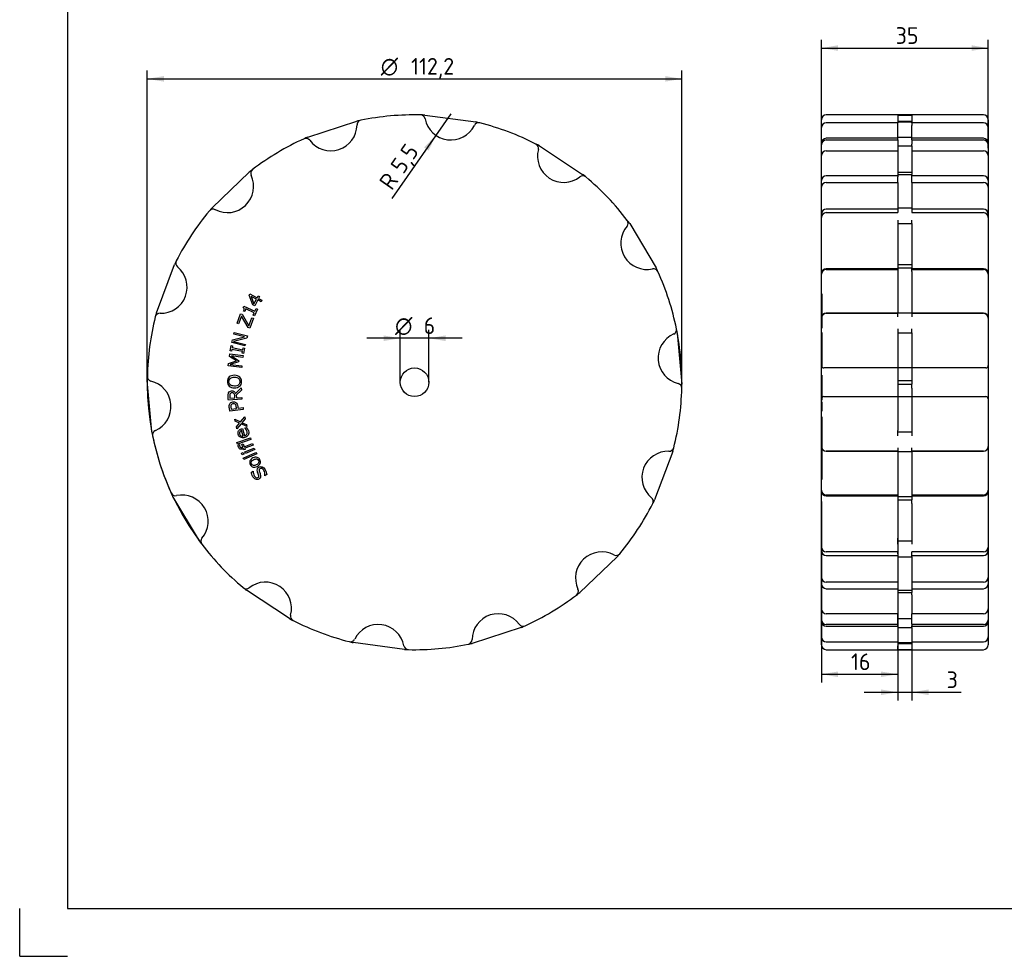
# Paper-space layout 'Sheet1' of a CAD drawing. Header units: millimetres. Extents: x 0 to 420, y 0 to 297.
# Tile 1 of 5: x 0 to 207, y 0 to 196. Entities that reach past the tile are written whole.
import ezdxf
from ezdxf.enums import TextEntityAlignment as Align
from ezdxf.lldxf.tags import DXFTag

# ---------------------------------------------------------------- set-up
doc = ezdxf.new("R2010")
doc.units = ezdxf.units.MM
doc.layers.add('Default', color=7, linetype='Continuous')
doc.layers.add('GEN0001-D251_MIN', color=7, linetype='Continuous')
doc.styles.add('SEACAD_Solid_Edge_ISO', font='seiso.ttf')
doc.styles.add('SEACAD_Solid_Edge_ISO1_Symbols', font='semeci1.ttf')
tags = doc.linetypes.add('HIDDEN2', pattern=[4.7625, 3.175, -1.5875]).pattern_tags.tags
tags[6:7] = [DXFTag(74, 4), DXFTag(75, 0), DXFTag(340, '0'), DXFTag(46, 0.0), DXFTag(50, 0.0), DXFTag(44, 0.0), DXFTag(45, 0.0)]
tags[4:5] = [DXFTag(74, 4), DXFTag(75, 0), DXFTag(340, '0'), DXFTag(46, 0.0), DXFTag(50, 0.0), DXFTag(44, 0.0), DXFTag(45, 0.0)]
doc.dimstyles.new('ISO', dxfattribs={"dimtxt": 3.5, "dimasz": 3.5, "dimexe": 1.75, "dimexo": 0, "dimgap": 0.875, "dimtad": 1, "dimtxsty": 'SEACAD_Solid_Edge_ISO', "dimblk1": '_SE_FILLED', "dimblk2": '_SE_FILLED', "dimsah": 1, "dimcen": 1.75, "dimadec": 0, "dimazin": 0, "dimtfac": 0.5, "dimtdec": 3, "dimtmove": 0, "dimatfit": 3, "dimfxl": 1, "dimtolj": 1, "dimarcsym": 0})

# ---------------------------------------------------------------- blocks, each defined once
blk = doc.blocks.new('SE')
at = {"layer": 'GEN0001-D251_MIN', "color": 7, "linetype": 'Continuous'}
for p, q in [((84.99, 176.48), (95.71, 175.03)), ((60.46, 171.86), (70.74, 175.2)), ((109.1, 170), (118.13, 164.04)), ((40.36, 157.05), (48.18, 164.52)), ((128.02, 153.7), (133.56, 144.42)), ((28.68, 134.98), (32.48, 145.11)), ((48.14, 138.67), (48.3, 138.98)), ((48.92, 136.7), (48.14, 138.67)), ((48.3, 138.98), (49.85, 138.17)), ((49.85, 138.17), (50.04, 138.54)), ((50.04, 138.54), (50.32, 138.4)), ((46.91, 136.13), (47.03, 136.4)), ((47.03, 136.4), (49.38, 135.36)), ((49.68, 137.84), (48.55, 138.44)), ((48.55, 138.44), (49.17, 136.87)), ((49.32, 136.49), (48.92, 136.7)), ((49.17, 136.87), (49.68, 137.84)), ((49.95, 137.7), (49.32, 136.49)), ((50.66, 137.33), (49.95, 137.7)), ((50.32, 138.4), (50.12, 138.03)), ((50.12, 138.03), (50.83, 137.65)), ((50.83, 137.65), (50.66, 137.33)), ((45.62, 132.81), (46.36, 134.8)), ((46.36, 134.8), (46.68, 134.68)), ((46.68, 134.68), (48.1, 132.26)), ((47.24, 135.25), (47, 135.36)), ((47.48, 135.8), (47.24, 135.25)), ((49.23, 135.02), (47.48, 135.8)), ((48.99, 134.48), (49.23, 135.02)), ((49.25, 134.36), (48.99, 134.48)), ((49.88, 135.77), (49.25, 134.36)), ((49.38, 135.36), (49.62, 135.88)), ((49.62, 135.88), (49.88, 135.77)), ((45.94, 132.69), (45.62, 132.81)), ((46.53, 134.28), (45.94, 132.69)), ((47.95, 131.88), (46.53, 134.28)), ((48.1, 132.26), (48.73, 133.96)), ((49.05, 133.85), (48.28, 131.76)), ((48.73, 133.96), (49.05, 133.85)), ((44.95, 130.5), (45.04, 130.85)), ((47.21, 129.93), (44.95, 130.5)), ((45.04, 130.85), (47.81, 130.15)), ((48.28, 131.76), (47.95, 131.88)), ((137.99, 130.81), (138.95, 120.04)), ((44.5, 128.74), (44.65, 129.31)), ((47.27, 128.04), (44.5, 128.74)), ((44.65, 129.31), (47.21, 129.93)), ((47.69, 129.69), (44.88, 129.01)), ((44.88, 129.01), (47.36, 128.38)), ((47.36, 128.38), (47.27, 128.04)), ((47.81, 130.15), (47.69, 129.69)), ((44.01, 125.86), (44.08, 126.38)), ((44.08, 126.38), (46.91, 126.02)), ((44.18, 127), (44.4, 128.11)), ((44.47, 126.95), (44.18, 127)), ((44.4, 128.11), (44.68, 128.05)), ((44.54, 127.31), (44.47, 126.95)), ((46.77, 126.89), (44.54, 127.31)), ((44.68, 128.05), (44.61, 127.69)), ((44.61, 127.69), (46.84, 127.26)), ((46.7, 126.52), (46.77, 126.89)), ((46.99, 126.47), (46.7, 126.52)), ((46.84, 127.26), (46.91, 127.62)), ((46.91, 127.62), (47.2, 127.57)), ((47.2, 127.57), (46.99, 126.47)), ((43.76, 123.86), (43.82, 124.37)), ((43.82, 124.37), (45.5, 124.92)), ((45.5, 124.92), (44.01, 125.86)), ((45.95, 124.73), (44.19, 124.16)), ((44.19, 124.16), (46.63, 123.85)), ((46.86, 125.64), (44.42, 125.95)), ((44.42, 125.95), (45.98, 124.95)), ((45.98, 124.95), (45.95, 124.73)), ((46.91, 126.02), (46.86, 125.64)), ((46.59, 123.5), (43.76, 123.86)), ((46.63, 123.85), (46.59, 123.5)), ((27.73, 110.03), (26.76, 120.8)), ((45.32, 118.08), (46.49, 119.23)), ((46.52, 118.74), (45.45, 117.72)), ((46.49, 119.23), (46.52, 118.74)), ((46.64, 116.88), (43.79, 116.7)), ((44.1, 117.1), (45.17, 117.16)), ((45.45, 117.72), (45.49, 117.18)), ((45.49, 117.18), (46.62, 117.26)), ((46.62, 117.26), (46.64, 116.88)), ((46.92, 114.73), (44.09, 114.36)), ((44.37, 114.78), (45.5, 114.92)), ((45.82, 114.97), (46.88, 115.1)), ((46.88, 115.1), (46.92, 114.73)), ((45.13, 112.68), (46.34, 112.1)), ((45.22, 112.28), (45.13, 112.68)), ((46.14, 111.86), (45.22, 112.28)), ((45.49, 111.1), (46.14, 111.86)), ((46.45, 111.7), (45.59, 110.66)), ((46.34, 112.1), (47.22, 113.16)), ((47.68, 111.12), (46.45, 111.7)), ((47.32, 112.72), (46.65, 111.94)), ((46.65, 111.94), (47.58, 111.53)), ((47.22, 113.16), (47.32, 112.72)), ((45.59, 110.66), (45.49, 111.1)), ((46.91, 109.13), (46.57, 110.3)), ((46.74, 110.71), (47.17, 109.21)), ((47.23, 110.82), (47.61, 110.92)), ((47.24, 110.8), (47.23, 110.82)), ((47.58, 111.53), (47.68, 111.12)), ((45.6, 107.79), (48.42, 108.74)), ((45.71, 107.45), (45.6, 107.79)), ((48.53, 108.4), (45.71, 107.45)), ((46.62, 107.4), (46.9, 107.51)), ((46.9, 107.51), (47.13, 106.91)), ((47.13, 106.91), (48.85, 107.55)), ((48.42, 108.74), (48.53, 108.4)), ((48.85, 107.55), (48.97, 107.21)), ((45.8, 107.24), (46.11, 107.36)), ((46.11, 107.36), (46.12, 107.34)), ((46.54, 105.57), (46.89, 105.71)), ((46.7, 105.19), (46.54, 105.57)), ((46.85, 106.79), (46.62, 107.4)), ((46.87, 104.53), (49.59, 105.72)), ((46.89, 105.71), (47.04, 105.33)), ((47.05, 106.24), (46.97, 106.46)), ((49.74, 105.4), (47.01, 104.2)), ((47.34, 106.34), (47.05, 106.24)), ((47.23, 105.82), (49.21, 106.63)), ((47.36, 105.49), (47.23, 105.82)), ((48.97, 107.21), (47.25, 106.57)), ((47.25, 106.57), (47.34, 106.34)), ((49.34, 106.3), (47.36, 105.49)), ((49.21, 106.63), (49.34, 106.3)), ((49.59, 105.72), (49.74, 105.4)), ((137.03, 105.87), (133.23, 95.74)), ((47.04, 105.33), (46.7, 105.19)), ((47.01, 104.2), (46.87, 104.53)), ((48.62, 101.58), (49.01, 101.8)), ((49.01, 101.8), (49.02, 101.78)), ((51.44, 100.81), (51.42, 100.83)), ((51.85, 101.04), (51.44, 100.81)), ((37.7, 87.14), (32.15, 96.43)), ((125.35, 83.8), (117.53, 76.33)), ((56.61, 70.84), (47.58, 76.8)), ((105.25, 68.99), (94.97, 65.65)), ((80.72, 64.36), (70, 65.82))]:
    blk.add_line(p, q, dxfattribs=at)
blk.add_circle((82.86, 120.42), 3, dxfattribs=at)
for centre, radius, start, end in [((82.86, 120.42), 56.1, 88.7014, 101.5843), ((82.86, 120.42), 56.1, 87.8179, 88.7014), ((84.1, 175.51), 1, 10.9837, 88.7014), ((90.49, 176.75), 5.5, 190.9837, 333.5877), ((65.29, 174.48), 5.5, 216.698, 359.302), ((82.86, 120.42), 56.1, 101.5843, 102.4678), ((71.79, 174.4), 1, 101.5843, 179.302), ((96.31, 173.86), 1, 75.87, 153.5877), ((82.86, 120.42), 56.1, 75.87, 76.7535), ((82.86, 120.42), 56.1, 62.9871, 75.87), ((82.86, 120.42), 56.1, 114.4157, 127.2986), ((82.86, 120.42), 56.1, 113.5322, 114.4157), ((60.08, 170.6), 1, 36.698, 114.4157), ((82.86, 120.42), 56.1, 62.1036, 62.9871), ((107.88, 169.51), 1, 345.2694, 62.9871), ((114.17, 167.86), 5.5, 165.2694, 307.8734), ((43.58, 161.51), 5.5, 242.4123, 25.0163), ((82.86, 120.42), 56.1, 127.2986, 128.1821), ((49.47, 164.25), 1, 127.2986, 205.0163), ((118.16, 162.73), 1, 50.1557, 127.8734), ((82.86, 120.42), 56.1, 50.1557, 51.0392), ((82.86, 120.42), 56.1, 37.2728, 50.1557), ((82.86, 120.42), 56.1, 139.2465, 140.13), ((82.86, 120.42), 56.1, 140.13, 153.0129), ((40.57, 155.74), 1, 62.4123, 140.13), ((131.65, 149.58), 5.5, 139.5551, 282.1592), ((126.7, 153.79), 1, 319.5551, 37.2728), ((82.86, 120.42), 56.1, 36.3893, 37.2728), ((29.64, 140.39), 5.5, 268.1266, 50.7306), ((82.86, 120.42), 56.1, 153.0129, 153.8964), ((33.76, 145.43), 1, 153.0129, 230.7306), ((133.02, 143.22), 1, 24.4414, 102.1592), ((82.86, 120.42), 56.1, 24.4414, 25.3249), ((82.86, 120.42), 56.1, 11.5586, 24.4414), ((82.86, 120.42), 56.1, 164.9608, 165.8443), ((29.43, 133.9), 1, 88.1266, 165.8443), ((82.86, 120.42), 56.1, 165.8443, 178.7272), ((139.47, 125.52), 5.5, 113.8408, 256.4449), ((136.84, 131.46), 1, 293.8408, 11.5586), ((82.86, 120.42), 56.1, 10.6751, 11.5586), ((82.86, 120.42), 56.1, 178.7272, 179.6107), ((27.77, 121.65), 1, 178.7272, 256.4449), ((26.25, 115.33), 5.5, 293.8408, 76.4449), ((137.94, 119.2), 1, 358.7272, 76.4449), ((82.86, 120.42), 56.1, 358.7272, 359.6107), ((82.86, 120.42), 56.1, 345.8443, 358.7272), ((82.86, 120.42), 56.1, 190.6751, 191.5586), ((28.87, 109.38), 1, 113.8408, 191.5586), ((82.86, 120.42), 56.1, 191.5586, 204.4414), ((136.07, 100.45), 5.5, 88.1266, 230.7306), ((136.28, 106.95), 1, 268.1266, 345.8443), ((82.86, 120.42), 56.1, 344.9608, 345.8443), ((82.86, 120.42), 56.1, 204.4414, 205.3249), ((32.69, 97.62), 1, 204.4414, 282.1592), ((34.06, 91.27), 5.5, 319.5551, 102.1592), ((131.96, 95.42), 1, 333.0129, 50.7306), ((82.86, 120.42), 56.1, 333.0129, 333.8964), ((82.86, 120.42), 56.1, 320.13, 333.0129), ((82.86, 120.42), 56.1, 216.3893, 217.2728), ((39.01, 87.05), 1, 139.5551, 217.2728), ((82.86, 120.42), 56.1, 217.2728, 230.1557), ((122.14, 79.34), 5.5, 62.4123, 205.0163), ((125.15, 85.1), 1, 242.4123, 320.13), ((82.86, 120.42), 56.1, 319.2465, 320.13), ((82.86, 120.42), 56.1, 230.1557, 231.0392), ((47.55, 78.12), 1, 230.1557, 307.8734), ((51.54, 72.99), 5.5, 345.2694, 127.8734), ((116.24, 76.59), 1, 307.2986, 25.0163), ((82.86, 120.42), 56.1, 294.4157, 307.2986), ((82.86, 120.42), 56.1, 307.2986, 308.1821), ((82.86, 120.42), 56.1, 242.1036, 242.9871), ((57.83, 71.33), 1, 165.2694, 242.9871), ((82.86, 120.42), 56.1, 242.9871, 255.87), ((100.42, 66.37), 5.5, 36.698, 179.302), ((75.23, 64.1), 5.5, 10.9837, 153.5877), ((105.63, 70.25), 1, 216.698, 294.4157), ((82.86, 120.42), 56.1, 293.5322, 294.4157), ((69.4, 66.99), 1, 255.87, 333.5877), ((93.92, 66.44), 1, 281.5843, 359.302), ((82.86, 120.42), 56.1, 255.87, 256.7535), ((81.61, 65.34), 1, 190.9837, 268.7014), ((82.86, 120.42), 56.1, 267.8179, 268.7014), ((82.86, 120.42), 56.1, 268.7014, 281.5843), ((82.86, 120.42), 56.1, 281.5843, 282.4678)]:
    blk.add_arc(centre, radius, start, end, dxfattribs=at)
for points, knots in [([(47, 135.36), (47.03, 135.44), (47.06, 135.52), (47.09, 135.61), (47.11, 135.7), (47.12, 135.77), (47.12, 135.82), (47.11, 135.89), (47.1, 135.95), (47.07, 136), (47.03, 136.05), (46.98, 136.09), (46.91, 136.13)], [0, 0, 0, 0, 0.298433, 0.298433, 0.298433, 0.547992, 0.547992, 0.547992, 0.760437, 0.760437, 0.760437, 1, 1, 1, 1]), ([(43.97, 121.53), (44.1, 121.65), (44.26, 121.73), (44.45, 121.79), (44.63, 121.85), (44.84, 121.88), (45.31, 121.88), (45.52, 121.84), (45.71, 121.78), (45.9, 121.71), (46.05, 121.62), (46.17, 121.51), (46.3, 121.39), (46.4, 121.25), (46.46, 121.09), (46.52, 120.93), (46.55, 120.75), (46.55, 120.34), (46.51, 120.16), (46.45, 119.99), (46.38, 119.83), (46.28, 119.69), (46.15, 119.58), (46.03, 119.47), (45.87, 119.38), (45.5, 119.26), (45.29, 119.23), (44.82, 119.24), (44.61, 119.27), (44.43, 119.33), (44.24, 119.39), (44.08, 119.49), (43.95, 119.6), (43.83, 119.72), (43.74, 119.86), (43.67, 120.03), (43.6, 120.19), (43.57, 120.38), (43.58, 120.78), (43.61, 120.96), (43.75, 121.28), (43.85, 121.42), (43.97, 121.53)], [0, 0, 0, 0, 0.060479, 0.060479, 0.060479, 0.131559, 0.131559, 0.202639, 0.202639, 0.202639, 0.262452, 0.262452, 0.262452, 0.319415, 0.319415, 0.319415, 0.382058, 0.382058, 0.443562, 0.443562, 0.443562, 0.500464, 0.500464, 0.500464, 0.567893, 0.567893, 0.635323, 0.635323, 0.70169, 0.70169, 0.70169, 0.762676, 0.762676, 0.762676, 0.819518, 0.819518, 0.819518, 0.878188, 0.878188, 0.939094, 0.939094, 1, 1, 1, 1]), ([(45.07, 121.49), (44.7, 121.49), (44.42, 121.41), (44.01, 121.08), (43.91, 120.86), (43.9, 120.28), (44, 120.05), (44.2, 119.88), (44.4, 119.72), (44.68, 119.63), (45.43, 119.62), (45.72, 119.71), (45.92, 119.87), (46.12, 120.04), (46.22, 120.26), (46.23, 120.83), (46.13, 121.06), (45.93, 121.23), (45.74, 121.4), (45.45, 121.48), (45.07, 121.49)], [0, 0, 0, 0, 0.121419, 0.121419, 0.242839, 0.242839, 0.365047, 0.365047, 0.365047, 0.500183, 0.500183, 0.636678, 0.636678, 0.636678, 0.75068, 0.75068, 0.863932, 0.863932, 0.863932, 1, 1, 1, 1]), ([(43.79, 116.7), (43.78, 116.96), (43.76, 117.23), (43.74, 117.49), (43.73, 117.67), (43.73, 117.81), (43.75, 117.93), (43.77, 118.04), (43.8, 118.15), (43.85, 118.24), (43.91, 118.35), (43.99, 118.44), (44.08, 118.5), (44.18, 118.57), (44.3, 118.6), (44.66, 118.63), (44.83, 118.59), (44.98, 118.49), (45.12, 118.4), (45.24, 118.26), (45.32, 118.08)], [0, 0, 0, 0, 0.235006, 0.235006, 0.235006, 0.362716, 0.362716, 0.362716, 0.461154, 0.461154, 0.461154, 0.564182, 0.564182, 0.564182, 0.681948, 0.681948, 0.841876, 0.841876, 0.841876, 1, 1, 1, 1]), ([(44.5, 118.22), (44.42, 118.22), (44.35, 118.2), (44.29, 118.17), (44.23, 118.13), (44.18, 118.08), (44.14, 118.01), (44.11, 117.95), (44.09, 117.89), (44.08, 117.81), (44.07, 117.74), (44.06, 117.65), (44.07, 117.54), (44.08, 117.39), (44.09, 117.25), (44.1, 117.1)], [0, 0, 0, 0, 0.162639, 0.162639, 0.162639, 0.322115, 0.322115, 0.322115, 0.47675, 0.47675, 0.47675, 0.672737, 0.672737, 0.672737, 1, 1, 1, 1]), ([(45.17, 117.16), (45.16, 117.29), (45.15, 117.42), (45.15, 117.55), (45.14, 117.67), (45.12, 117.77), (45.07, 117.95), (45.02, 118.02), (44.96, 118.08), (44.91, 118.14), (44.84, 118.17), (44.77, 118.2), (44.7, 118.22), (44.61, 118.23), (44.5, 118.22)], [0, 0, 0, 0, 0.263872, 0.263872, 0.263872, 0.4624, 0.4624, 0.660929, 0.660929, 0.660929, 0.816153, 0.816153, 0.816153, 1, 1, 1, 1]), ([(44.09, 114.36), (44.06, 114.62), (44.03, 114.87), (43.99, 115.13), (43.97, 115.3), (43.97, 115.45), (43.98, 115.57), (43.99, 115.69), (44.03, 115.8), (44.08, 115.9), (44.13, 116.01), (44.21, 116.11), (44.31, 116.18), (44.42, 116.25), (44.55, 116.3), (44.71, 116.32)], [0, 0, 0, 0, 0.328027, 0.328027, 0.328027, 0.513945, 0.513945, 0.513945, 0.660605, 0.660605, 0.660605, 0.819735, 0.819735, 0.819735, 1, 1, 1, 1]), ([(44.77, 115.93), (44.67, 115.92), (44.59, 115.89), (44.52, 115.85), (44.45, 115.81), (44.4, 115.75), (44.37, 115.67), (44.34, 115.6), (44.32, 115.53), (44.3, 115.37), (44.31, 115.27), (44.32, 115.15), (44.34, 115.03), (44.36, 114.9), (44.37, 114.78)], [0, 0, 0, 0, 0.186851, 0.186851, 0.186851, 0.358376, 0.358376, 0.358376, 0.545751, 0.545751, 0.733126, 0.733126, 0.733126, 1, 1, 1, 1]), ([(44.71, 116.32), (44.84, 116.34), (44.96, 116.33), (45.07, 116.3), (45.18, 116.27), (45.28, 116.22), (45.37, 116.15), (45.48, 116.07), (45.57, 115.96), (45.63, 115.84), (45.7, 115.71), (45.75, 115.54), (45.77, 115.34), (45.79, 115.22), (45.81, 115.09), (45.82, 114.97)], [0, 0, 0, 0, 0.179999, 0.179999, 0.179999, 0.348205, 0.348205, 0.348205, 0.554499, 0.554499, 0.554499, 0.811336, 0.811336, 0.811336, 1, 1, 1, 1]), ([(45.5, 114.92), (45.48, 115.03), (45.47, 115.14), (45.45, 115.24), (45.43, 115.4), (45.41, 115.52), (45.37, 115.61), (45.33, 115.7), (45.27, 115.77), (45.14, 115.87), (45.07, 115.91), (45, 115.92), (44.93, 115.94), (44.85, 115.94), (44.77, 115.93)], [0, 0, 0, 0, 0.223142, 0.223142, 0.223142, 0.487828, 0.487828, 0.487828, 0.663486, 0.663486, 0.839143, 0.839143, 0.839143, 1, 1, 1, 1]), ([(47.61, 110.92), (47.7, 110.82), (47.77, 110.72), (47.84, 110.6), (47.91, 110.49), (47.96, 110.37), (48.1, 109.89), (48.08, 109.6), (47.82, 109.11), (47.59, 108.94), (46.91, 108.74), (46.62, 108.76), (46.12, 109.01), (45.95, 109.22), (45.78, 109.8), (45.8, 110.04), (45.92, 110.23), (46.04, 110.43), (46.25, 110.57), (46.55, 110.66), (46.61, 110.68), (46.68, 110.7), (46.74, 110.71)], [0, 0, 0, 0, 0.065131, 0.065131, 0.065131, 0.121979, 0.121979, 0.267941, 0.267941, 0.413902, 0.413902, 0.559091, 0.559091, 0.704281, 0.704281, 0.839037, 0.839037, 0.839037, 0.967552, 0.967552, 0.967552, 1, 1, 1, 1]), ([(46.57, 110.3), (46.39, 110.24), (46.26, 110.16), (46.11, 109.92), (46.1, 109.77), (46.2, 109.4), (46.3, 109.27), (46.44, 109.2), (46.59, 109.12), (46.74, 109.1), (46.91, 109.13)], [0, 0, 0, 0, 0.250238, 0.250238, 0.500475, 0.500475, 0.750713, 0.750713, 0.750713, 1, 1, 1, 1]), ([(47.17, 109.21), (47.3, 109.25), (47.4, 109.3), (47.49, 109.36), (47.57, 109.42), (47.63, 109.5), (47.67, 109.58), (47.71, 109.66), (47.74, 109.75), (47.74, 109.85), (47.75, 109.94), (47.73, 110.04), (47.66, 110.29), (47.59, 110.42), (47.4, 110.67), (47.31, 110.75), (47.24, 110.8)], [0, 0, 0, 0, 0.172591, 0.172591, 0.172591, 0.316201, 0.316201, 0.316201, 0.451454, 0.451454, 0.451454, 0.603398, 0.603398, 0.801699, 0.801699, 1, 1, 1, 1]), ([(46.97, 106.46), (46.95, 106.46), (46.92, 106.45), (46.9, 106.44), (46.66, 106.35), (46.46, 106.34), (46.11, 106.49), (45.98, 106.63), (45.87, 106.93), (45.85, 107), (45.84, 107.06), (45.82, 107.13), (45.81, 107.19), (45.8, 107.24)], [0, 0, 0, 0, 0.041677, 0.041677, 0.041677, 0.406837, 0.406837, 0.771996, 0.771996, 0.894667, 0.894667, 0.894667, 1, 1, 1, 1]), ([(46.12, 107.34), (46.12, 107.3), (46.12, 107.24), (46.14, 107.18), (46.15, 107.11), (46.16, 107.06), (46.23, 106.87), (46.3, 106.77), (46.39, 106.73), (46.48, 106.69), (46.61, 106.7), (46.78, 106.76), (46.8, 106.77), (46.82, 106.78), (46.85, 106.79)], [0, 0, 0, 0, 0.138231, 0.138231, 0.138231, 0.247317, 0.247317, 0.595553, 0.595553, 0.595553, 0.935865, 0.935865, 0.935865, 1, 1, 1, 1]), ([(48.95, 104.54), (49.26, 104.69), (49.55, 104.74), (50.07, 104.59), (50.27, 104.42), (50.54, 103.88), (50.55, 103.62), (50.45, 103.37), (50.35, 103.12), (50.14, 102.92), (49.51, 102.61), (49.23, 102.57), (48.97, 102.64), (48.71, 102.71), (48.51, 102.88), (48.24, 103.42), (48.23, 103.68), (48.33, 103.93), (48.43, 104.18), (48.64, 104.39), (48.95, 104.54)], [0, 0, 0, 0, 0.122155, 0.122155, 0.244309, 0.244309, 0.368754, 0.368754, 0.368754, 0.499362, 0.499362, 0.630671, 0.630671, 0.630671, 0.750825, 0.750825, 0.868768, 0.868768, 0.868768, 1, 1, 1, 1]), ([(49.12, 104.2), (48.87, 104.08), (48.71, 103.94), (48.56, 103.63), (48.57, 103.47), (48.74, 103.12), (48.87, 103.01), (49.04, 102.97), (49.2, 102.94), (49.41, 102.98), (49.9, 103.22), (50.06, 103.36), (50.21, 103.68), (50.21, 103.84), (50.12, 104.01), (50.03, 104.19), (49.91, 104.29), (49.74, 104.33), (49.57, 104.37), (49.36, 104.32), (49.12, 104.2)], [0, 0, 0, 0, 0.119701, 0.119701, 0.239402, 0.239402, 0.361428, 0.361428, 0.361428, 0.494269, 0.494269, 0.622623, 0.622623, 0.750976, 0.750976, 0.750976, 0.861255, 0.861255, 0.861255, 1, 1, 1, 1]), ([(51.42, 100.83), (51.46, 101.01), (51.45, 101.21), (51.41, 101.4), (51.38, 101.6), (51.32, 101.76), (51.12, 102.11), (50.99, 102.25), (50.85, 102.32), (50.7, 102.39), (50.57, 102.38), (50.33, 102.25), (50.27, 102.17), (50.23, 102.01), (50.23, 101.9), (50.27, 101.78), (50.29, 101.68), (50.33, 101.58), (50.37, 101.48), (50.41, 101.37), (50.45, 101.26), (50.49, 101.14), (50.57, 100.89), (50.58, 100.69), (50.53, 100.51), (50.48, 100.34), (50.36, 100.21), (49.98, 99.99), (49.76, 99.97), (49.52, 100.07), (49.29, 100.17), (49.1, 100.35), (48.84, 100.79), (48.77, 100.97), (48.72, 101.13), (48.67, 101.29), (48.64, 101.44), (48.62, 101.58)], [0, 0, 0, 0, 0.080633, 0.080633, 0.080633, 0.145724, 0.145724, 0.237145, 0.237145, 0.237145, 0.290532, 0.290532, 0.337074, 0.337074, 0.383617, 0.383617, 0.383617, 0.428094, 0.428094, 0.428094, 0.478842, 0.478842, 0.478842, 0.568177, 0.568177, 0.568177, 0.649627, 0.649627, 0.741986, 0.741986, 0.741986, 0.858792, 0.858792, 0.93454, 0.93454, 0.93454, 1, 1, 1, 1]), ([(49.02, 101.78), (49, 101.64), (49, 101.48), (49.04, 101.3), (49.07, 101.12), (49.14, 100.94), (49.33, 100.61), (49.45, 100.49), (49.58, 100.42), (49.72, 100.36), (49.84, 100.36), (50.06, 100.48), (50.12, 100.56), (50.15, 100.64), (50.18, 100.73), (50.17, 100.85), (50.13, 101), (50.1, 101.08), (50.06, 101.19), (50.01, 101.34), (49.95, 101.48), (49.92, 101.6), (49.89, 101.71), (49.83, 101.92), (49.82, 102.1), (49.87, 102.25), (49.92, 102.4), (50.03, 102.52), (50.2, 102.63)], [0, 0, 0, 0, 0.110389, 0.110389, 0.110389, 0.225578, 0.225578, 0.351238, 0.351238, 0.351238, 0.434267, 0.434267, 0.50794, 0.50794, 0.50794, 0.590123, 0.590123, 0.590123, 0.670627, 0.670627, 0.670627, 0.758774, 0.758774, 0.758774, 0.883317, 0.883317, 0.883317, 1, 1, 1, 1]), ([(50.2, 102.63), (50.3, 102.68), (50.41, 102.71), (50.53, 102.72), (50.65, 102.73), (50.76, 102.72), (51, 102.62), (51.11, 102.55), (51.22, 102.46), (51.32, 102.37), (51.42, 102.23), (51.62, 101.89), (51.7, 101.72), (51.8, 101.4), (51.83, 101.23), (51.85, 101.04)], [0, 0, 0, 0, 0.127552, 0.127552, 0.127552, 0.262469, 0.262469, 0.410879, 0.410879, 0.410879, 0.597495, 0.597495, 0.798747, 0.798747, 1, 1, 1, 1])]:
    blk.add_open_spline(points, degree=3, knots=knots, dxfattribs=at)
blk = doc.blocks.new('SE2')
at = {"layer": 'GEN0001-D251_MIN', "color": 7, "linetype": 'Continuous'}
for p, q in [((202.25, 176.52), (169.25, 176.52)), ((184.25, 176.51), (184.25, 176.48)), ((184.25, 176.48), (184.25, 175.03)), ((184.25, 176.48), (187.25, 176.48)), ((187.25, 176.48), (187.25, 176.51)), ((187.25, 176.48), (187.25, 175.03)), ((168.25, 175.52), (168.25, 175.51)), ((168.25, 173.86), (168.25, 175.51)), ((168.25, 169.51), (168.25, 173.86)), ((184.25, 174.86), (169.25, 174.86)), ((184.25, 175.03), (187.25, 175.03)), ((184.25, 175.03), (184.25, 174.83)), ((187.25, 174.83), (187.25, 175.03)), ((202.25, 174.86), (187.25, 174.86)), ((203.25, 175.51), (203.25, 175.52)), ((203.25, 175.51), (203.25, 173.86)), ((203.25, 173.86), (203.25, 169.51)), ((168.25, 162.73), (168.25, 169.51)), ((184.25, 170.4), (184.25, 170)), ((184.25, 170), (184.25, 164.04)), ((184.25, 170), (187.25, 170)), ((187.25, 170), (187.25, 170.4)), ((187.25, 170), (187.25, 164.04)), ((203.25, 169.51), (203.25, 162.73)), ((184.25, 163.73), (169.25, 163.73)), ((184.25, 164.04), (187.25, 164.04)), ((184.25, 164.04), (184.25, 163.5)), ((187.25, 163.5), (187.25, 164.04)), ((202.25, 163.73), (187.25, 163.73)), ((168.25, 153.79), (168.25, 162.73)), ((203.25, 162.73), (203.25, 153.79)), ((168.25, 143.22), (168.25, 153.79)), ((184.25, 154.4), (184.25, 153.7)), ((184.25, 153.7), (184.25, 144.42)), ((184.25, 153.7), (187.25, 153.7)), ((187.25, 153.7), (187.25, 154.4)), ((187.25, 153.7), (187.25, 144.42)), ((203.25, 153.79), (203.25, 143.22)), ((168.25, 131.46), (168.25, 143.22)), ((184.25, 144.22), (169.25, 144.22)), ((184.25, 144.42), (187.25, 144.42)), ((184.25, 144.42), (184.25, 143.63)), ((187.25, 143.63), (187.25, 144.42)), ((202.25, 144.22), (187.25, 144.22)), ((203.25, 143.22), (203.25, 131.46)), ((168.25, 119.2), (168.25, 131.46)), ((184.25, 131.66), (184.25, 130.81)), ((184.25, 130.81), (184.25, 120.04)), ((184.25, 130.81), (187.25, 130.81)), ((187.25, 130.81), (187.25, 131.66)), ((187.25, 130.81), (187.25, 120.04)), ((203.25, 131.46), (203.25, 119.2)), ((168.25, 121.49), (168.24, 121.49)), ((184.25, 120.04), (187.25, 120.04)), ((184.25, 120.04), (184.25, 119.18)), ((187.25, 119.18), (187.25, 120.04)), ((168.24, 119.63), (168.25, 119.63)), ((168.25, 118.22), (168.24, 118.22)), ((168.25, 106.95), (168.25, 119.2)), ((203.25, 119.2), (203.25, 106.95)), ((168.25, 115.94), (168.24, 115.94)), ((168.24, 106.71), (168.25, 106.71)), ((168.25, 95.42), (168.25, 106.95)), ((169.25, 105.95), (184.25, 105.95)), ((184.25, 106.7), (184.25, 105.87)), ((184.25, 105.87), (184.25, 95.74)), ((184.25, 105.87), (187.25, 105.87)), ((187.25, 105.87), (187.25, 106.7)), ((187.25, 105.95), (202.25, 105.95)), ((187.25, 105.87), (187.25, 95.74)), ((203.25, 106.95), (203.25, 95.42)), ((168.24, 102.96), (168.25, 102.96)), ((168.24, 100.38), (168.25, 100.38)), ((168.25, 85.1), (168.25, 95.42)), ((184.25, 95.74), (187.25, 95.74)), ((184.25, 95.74), (184.25, 94.96)), ((187.25, 94.96), (187.25, 95.74)), ((203.25, 95.42), (203.25, 85.1)), ((168.25, 76.59), (168.25, 85.1)), ((203.25, 85.1), (203.25, 76.59)), ((169.25, 84.1), (184.25, 84.1)), ((184.25, 84.46), (184.25, 83.8)), ((184.25, 83.8), (184.25, 76.33)), ((184.25, 83.8), (187.25, 83.8)), ((187.25, 83.8), (187.25, 84.46)), ((187.25, 84.1), (202.25, 84.1)), ((187.25, 83.8), (187.25, 76.33)), ((168.25, 70.25), (168.25, 76.59)), ((203.25, 76.59), (203.25, 70.25)), ((184.25, 76.33), (187.25, 76.33)), ((184.25, 76.33), (184.25, 75.8)), ((187.25, 75.8), (187.25, 76.33)), ((168.25, 66.44), (168.25, 70.25)), ((169.25, 69.25), (184.25, 69.25)), ((184.25, 69.34), (184.25, 68.99)), ((184.25, 68.99), (184.25, 65.65)), ((184.25, 68.99), (187.25, 68.99)), ((187.25, 68.99), (187.25, 69.34)), ((187.25, 69.25), (202.25, 69.25)), ((187.25, 68.99), (187.25, 65.65)), ((203.25, 70.25), (203.25, 66.44)), ((168.25, 65.32), (168.25, 66.44)), ((203.25, 66.44), (203.25, 65.32)), ((169.25, 64.32), (202.25, 64.32)), ((184.25, 65.65), (187.25, 65.65)), ((184.25, 65.65), (184.25, 65.47)), ((187.25, 65.47), (187.25, 65.65))]:
    blk.add_line(p, q, dxfattribs=at)
at = {"layer": 'GEN0001-D251_MIN', "color": 7, "linetype": 'HIDDEN2'}
for p, q in [((184.25, 175.2), (187.25, 175.2)), ((184.25, 174.3), (184.25, 174.83)), ((184.25, 171.25), (184.25, 174.3)), ((187.25, 174.83), (187.25, 174.3)), ((187.25, 171.25), (187.25, 174.3)), ((184.25, 171.6), (169.25, 171.6)), ((184.25, 171.86), (187.25, 171.86)), ((202.25, 171.6), (187.25, 171.6)), ((169.25, 171.25), (184.25, 171.25)), ((184.25, 171.25), (184.25, 170.4)), ((187.25, 171.25), (187.25, 170.4)), ((187.25, 171.25), (202.25, 171.25)), ((169.25, 168.98), (184.25, 168.98)), ((187.25, 168.98), (202.25, 168.98)), ((184.25, 164.52), (187.25, 164.52)), ((184.25, 162.36), (184.25, 163.5)), ((187.25, 162.36), (187.25, 163.5)), ((169.25, 162.36), (184.25, 162.36)), ((184.25, 162.36), (184.25, 156.01)), ((187.25, 162.36), (187.25, 156.01)), ((187.25, 162.36), (202.25, 162.36)), ((184.25, 157.05), (187.25, 157.05)), ((184.25, 156.74), (169.25, 156.74)), ((169.25, 156.01), (184.25, 156.01)), ((202.25, 156.74), (187.25, 156.74)), ((187.25, 156.01), (202.25, 156.01)), ((184.25, 145.11), (187.25, 145.11)), ((169.25, 144.08), (184.25, 144.08)), ((184.25, 143.63), (184.25, 134.89)), ((187.25, 144.08), (202.25, 144.08)), ((187.25, 143.63), (187.25, 134.89)), ((168.35, 138.98), (168.25, 138.98)), ((168.35, 138.67), (168.25, 138.67)), ((168.35, 138.54), (168.25, 138.54)), ((168.35, 138.98), (168.35, 138.54)), ((168.35, 138.54), (168.35, 138.4)), ((168.35, 138.44), (168.25, 138.44)), ((168.35, 138.4), (168.25, 138.4)), ((168.35, 138.17), (168.25, 138.17)), ((168.35, 138.03), (168.25, 138.03)), ((168.35, 137.84), (168.25, 137.84)), ((168.35, 137.7), (168.25, 137.7)), ((168.35, 137.65), (168.25, 137.65)), ((168.35, 137.33), (168.25, 137.33)), ((168.35, 136.87), (168.25, 136.87)), ((168.35, 136.7), (168.25, 136.7)), ((168.35, 136.49), (168.25, 136.49)), ((168.35, 136.4), (168.25, 136.4)), ((168.35, 138.4), (168.35, 138.03)), ((168.35, 138.03), (168.35, 137.65)), ((168.35, 137.65), (168.35, 137.33)), ((168.35, 137.33), (168.35, 136.49)), ((168.35, 136.4), (168.35, 135.88)), ((168.35, 136.13), (168.25, 136.13)), ((168.35, 135.88), (168.25, 135.88)), ((168.35, 135.8), (168.25, 135.8)), ((168.35, 135.77), (168.25, 135.77)), ((168.35, 135.36), (168.25, 135.36)), ((168.35, 135.36), (168.25, 135.36)), ((168.35, 135.25), (168.25, 135.25)), ((168.35, 135.02), (168.25, 135.02)), ((168.35, 134.8), (168.25, 134.8)), ((168.35, 134.68), (168.25, 134.68)), ((168.35, 134.48), (168.25, 134.48)), ((168.35, 134.36), (168.25, 134.36)), ((168.35, 135.88), (168.35, 135.77)), ((168.35, 135.77), (168.35, 134.36)), ((168.35, 134.36), (168.35, 133.96)), ((184.25, 134.9), (169.25, 134.9)), ((169.25, 134.89), (184.25, 134.89)), ((184.25, 134.98), (187.25, 134.98)), ((184.25, 134.14), (184.25, 134.89)), ((202.25, 134.9), (187.25, 134.9)), ((187.25, 134.89), (187.25, 134.14)), ((187.25, 134.89), (202.25, 134.89)), ((168.35, 134.28), (168.25, 134.28)), ((168.35, 133.96), (168.25, 133.96)), ((168.35, 133.85), (168.25, 133.85)), ((168.35, 132.81), (168.25, 132.81)), ((168.35, 132.69), (168.25, 132.69)), ((168.35, 132.26), (168.25, 132.26)), ((168.35, 133.96), (168.35, 133.85)), ((168.35, 133.85), (168.35, 131.76)), ((168.35, 131.88), (168.25, 131.88)), ((168.35, 131.76), (168.25, 131.76)), ((168.35, 130.85), (168.25, 130.85)), ((168.35, 130.5), (168.25, 130.5)), ((168.35, 130.85), (168.35, 130.15)), ((168.35, 130.15), (168.25, 130.15)), ((168.35, 129.93), (168.25, 129.93)), ((168.35, 129.69), (168.25, 129.69)), ((168.35, 129.31), (168.25, 129.31)), ((168.35, 129.01), (168.25, 129.01)), ((168.35, 128.74), (168.25, 128.74)), ((168.35, 128.38), (168.25, 128.38)), ((168.35, 130.15), (168.35, 129.69)), ((168.35, 129.69), (168.35, 129.01)), ((168.35, 129.01), (168.35, 128.38)), ((168.35, 128.38), (168.35, 128.04)), ((168.35, 128.11), (168.25, 128.11)), ((168.35, 128.05), (168.25, 128.05)), ((168.35, 128.04), (168.25, 128.04)), ((168.35, 127.69), (168.25, 127.69)), ((168.35, 127.62), (168.25, 127.62)), ((168.35, 127.57), (168.25, 127.57)), ((168.35, 127.31), (168.25, 127.31)), ((168.35, 127.26), (168.25, 127.26)), ((168.35, 127), (168.25, 127)), ((168.35, 126.95), (168.25, 126.95)), ((168.35, 126.89), (168.25, 126.89)), ((168.35, 126.52), (168.25, 126.52)), ((168.35, 126.47), (168.25, 126.47)), ((168.35, 126.38), (168.25, 126.38)), ((168.35, 128.04), (168.35, 127.69)), ((168.35, 127.69), (168.35, 127.62)), ((168.35, 127.62), (168.35, 127.57)), ((168.35, 127.57), (168.35, 126.47)), ((168.35, 126.38), (168.35, 126.02)), ((168.35, 126.02), (168.25, 126.02)), ((168.35, 125.95), (168.25, 125.95)), ((168.35, 125.86), (168.25, 125.86)), ((168.35, 125.64), (168.25, 125.64)), ((168.35, 124.95), (168.25, 124.95)), ((168.35, 124.92), (168.25, 124.92)), ((168.35, 124.73), (168.25, 124.73)), ((168.35, 124.37), (168.25, 124.37)), ((168.35, 124.16), (168.25, 124.16)), ((168.35, 126.02), (168.35, 125.64)), ((168.35, 125.64), (168.35, 124.95)), ((168.35, 124.95), (168.35, 124.73)), ((168.35, 124.73), (168.35, 124.16)), ((168.35, 124.16), (168.35, 123.85)), ((168.35, 123.86), (168.25, 123.86)), ((168.35, 123.85), (168.25, 123.85)), ((168.35, 123.5), (168.25, 123.5)), ((168.35, 123.85), (168.35, 123.5)), ((202.75, 123.42), (168.75, 123.42)), ((168.36, 121.88), (168.24, 121.88)), ((168.36, 121.49), (168.25, 121.49)), ((168.35, 121.88), (168.35, 119.23)), ((184.25, 120.8), (187.25, 120.8)), ((168.24, 119.23), (168.36, 119.23)), ((168.36, 118.62), (168.24, 118.62)), ((168.25, 119.63), (168.36, 119.63)), ((168.35, 119.23), (168.25, 119.23)), ((168.35, 118.74), (168.25, 118.74)), ((168.36, 118.22), (168.25, 118.22)), ((168.35, 118.08), (168.25, 118.08)), ((168.35, 119.23), (168.35, 118.74)), ((168.35, 118.74), (168.35, 117.72)), ((184.25, 119.18), (184.25, 110.3)), ((187.25, 119.18), (187.25, 110.3)), ((168.35, 117.72), (168.25, 117.72)), ((168.35, 117.26), (168.25, 117.26)), ((168.35, 117.18), (168.25, 117.18)), ((168.35, 117.16), (168.25, 117.16)), ((168.35, 117.1), (168.25, 117.1)), ((168.35, 116.88), (168.25, 116.88)), ((168.35, 116.7), (168.25, 116.7)), ((168.35, 116.33), (168.25, 116.33)), ((168.36, 115.94), (168.25, 115.94)), ((168.35, 117.72), (168.35, 117.26)), ((168.35, 117.26), (168.35, 116.88)), ((168.35, 116.88), (168.35, 116.7)), ((168.35, 116.33), (168.35, 115.12)), ((168.75, 117.42), (202.75, 117.42)), ((168.35, 115.1), (168.25, 115.1)), ((168.35, 114.97), (168.25, 114.97)), ((168.35, 114.92), (168.25, 114.92)), ((168.35, 114.78), (168.25, 114.78)), ((168.35, 114.73), (168.25, 114.73)), ((168.35, 114.36), (168.25, 114.36)), ((168.35, 115.1), (168.35, 114.73)), ((168.35, 114.73), (168.35, 114.36)), ((168.35, 113.16), (168.25, 113.16)), ((168.35, 112.72), (168.25, 112.72)), ((168.35, 112.68), (168.25, 112.68)), ((168.35, 112.28), (168.25, 112.28)), ((168.35, 112.1), (168.25, 112.1)), ((168.35, 111.94), (168.25, 111.94)), ((168.35, 111.86), (168.25, 111.86)), ((168.35, 111.7), (168.25, 111.7)), ((168.35, 113.16), (168.35, 112.72)), ((168.35, 112.72), (168.35, 111.94)), ((168.35, 111.94), (168.35, 111.53)), ((168.35, 111.53), (168.25, 111.53)), ((168.35, 111.12), (168.25, 111.12)), ((168.35, 111.1), (168.25, 111.1)), ((168.35, 110.92), (168.25, 110.92)), ((168.35, 110.82), (168.25, 110.82)), ((168.35, 110.8), (168.25, 110.8)), ((168.35, 110.71), (168.25, 110.71)), ((168.35, 110.66), (168.25, 110.66)), ((168.35, 110.3), (168.25, 110.3)), ((168.35, 111.53), (168.35, 111.12)), ((168.35, 111.12), (168.35, 110.94)), ((168.35, 110.92), (168.35, 108.78)), ((184.25, 109.18), (184.25, 110.3)), ((184.25, 110.03), (187.25, 110.03)), ((187.25, 110.3), (187.25, 109.18)), ((168.24, 108.78), (168.36, 108.78)), ((168.35, 109.21), (168.25, 109.21)), ((168.35, 109.13), (168.25, 109.13)), ((168.25, 109.12), (168.35, 109.12)), ((168.35, 108.74), (168.25, 108.74)), ((168.35, 108.4), (168.25, 108.4)), ((168.35, 107.79), (168.25, 107.79)), ((168.35, 107.55), (168.25, 107.55)), ((168.35, 107.51), (168.25, 107.51)), ((168.35, 107.45), (168.25, 107.45)), ((168.35, 108.74), (168.35, 108.4)), ((168.35, 108.4), (168.35, 107.55)), ((168.35, 107.55), (168.35, 107.21)), ((168.24, 106.37), (168.36, 106.37)), ((168.35, 107.4), (168.25, 107.4)), ((168.35, 107.36), (168.25, 107.36)), ((168.35, 107.34), (168.25, 107.34)), ((168.35, 107.24), (168.25, 107.24)), ((168.35, 107.21), (168.25, 107.21)), ((168.35, 106.91), (168.25, 106.91)), ((168.35, 106.79), (168.25, 106.79)), ((168.25, 106.71), (168.36, 106.71)), ((168.35, 106.63), (168.25, 106.63)), ((168.35, 106.57), (168.25, 106.57)), ((168.35, 106.46), (168.25, 106.46)), ((168.35, 106.34), (168.25, 106.34)), ((168.35, 106.3), (168.25, 106.3)), ((168.35, 106.24), (168.25, 106.24)), ((168.35, 105.82), (168.25, 105.82)), ((168.35, 105.72), (168.25, 105.72)), ((168.35, 105.71), (168.25, 105.71)), ((168.35, 105.57), (168.25, 105.57)), ((168.35, 105.49), (168.25, 105.49)), ((168.35, 105.4), (168.25, 105.4)), ((168.35, 107.21), (168.35, 106.63)), ((168.35, 106.63), (168.35, 106.3)), ((168.35, 106.3), (168.35, 105.72)), ((168.35, 105.72), (168.35, 105.4)), ((168.35, 105.4), (168.35, 104.71)), ((184.25, 105.95), (169.25, 105.95)), ((202.25, 105.95), (187.25, 105.95)), ((168.36, 104.7), (168.24, 104.7)), ((168.35, 105.33), (168.25, 105.33)), ((168.35, 105.19), (168.25, 105.19)), ((168.35, 104.53), (168.25, 104.53)), ((168.35, 104.34), (168.25, 104.34)), ((168.35, 104.2), (168.25, 104.2)), ((168.35, 104.7), (168.35, 102.61)), ((168.36, 102.73), (168.24, 102.73)), ((168.24, 102.61), (168.36, 102.61)), ((168.25, 102.96), (168.36, 102.96)), ((168.35, 102.37), (168.25, 102.37)), ((168.35, 101.8), (168.25, 101.8)), ((168.35, 101.78), (168.25, 101.78)), ((168.35, 101.58), (168.25, 101.58)), ((168.35, 102.73), (168.35, 101.04)), ((168.35, 101.04), (168.25, 101.04)), ((168.35, 100.83), (168.25, 100.83)), ((168.35, 100.81), (168.25, 100.81)), ((168.25, 100.38), (168.36, 100.38)), ((168.25, 100.01), (168.35, 100.01)), ((168.35, 101.04), (168.35, 100.81)), ((168.35, 100.79), (168.35, 100.01)), ((184.25, 96.77), (169.25, 96.77)), ((169.25, 96.62), (184.25, 96.62)), ((184.25, 96.43), (187.25, 96.43)), ((202.25, 96.77), (187.25, 96.77)), ((187.25, 96.62), (202.25, 96.62)), ((184.25, 94.96), (184.25, 87.7)), ((187.25, 94.96), (187.25, 87.7)), ((184.25, 86.45), (184.25, 87.7)), ((184.25, 87.14), (187.25, 87.14)), ((187.25, 87.7), (187.25, 86.45)), ((184.25, 84.84), (169.25, 84.84)), ((184.25, 84.46), (184.25, 84.84)), ((187.25, 84.46), (187.25, 84.84)), ((202.25, 84.84), (187.25, 84.84)), ((184.25, 78.49), (169.25, 78.49)), ((169.25, 77.12), (184.25, 77.12)), ((184.25, 76.8), (187.25, 76.8)), ((202.25, 78.49), (187.25, 78.49)), ((187.25, 77.12), (202.25, 77.12)), ((184.25, 75.8), (184.25, 71.87)), ((187.25, 75.8), (187.25, 71.87)), ((184.25, 71.87), (169.25, 71.87)), ((184.25, 69.65), (184.25, 71.87)), ((184.25, 70.84), (187.25, 70.84)), ((187.25, 69.65), (187.25, 71.87)), ((202.25, 71.87), (187.25, 71.87)), ((184.25, 69.6), (169.25, 69.6)), ((184.25, 69.34), (184.25, 69.65)), ((187.25, 69.65), (187.25, 69.34)), ((202.25, 69.6), (187.25, 69.6)), ((169.25, 65.99), (184.25, 65.99)), ((184.25, 65.82), (187.25, 65.82)), ((184.25, 65.47), (184.25, 65.15)), ((184.25, 64.34), (184.25, 65.15)), ((184.25, 64.36), (187.25, 64.36)), ((187.25, 65.99), (202.25, 65.99)), ((187.25, 65.47), (187.25, 65.15)), ((187.25, 65.15), (187.25, 64.34))]:
    blk.add_line(p, q, dxfattribs=at)
at = {"layer": 'GEN0001-D251_MIN', "color": 7, "linetype": 'Continuous'}
for centre, start, end in [((169.25, 175.52), 90, 180), ((202.25, 175.52), 0, 90), ((169.25, 173.86), 90, 180), ((202.25, 173.86), 0, 90), ((169.25, 162.73), 90, 180), ((202.25, 162.73), 0, 90), ((169.25, 143.22), 90, 180), ((202.25, 143.22), 0, 90), ((169.25, 106.95), 180, 270), ((202.25, 106.95), 270, 0), ((169.25, 85.1), 180, 270), ((202.25, 85.1), 270, 0), ((169.25, 70.25), 180, 270), ((202.25, 70.25), 270, 0), ((169.25, 65.32), 180, 270), ((202.25, 65.32), 270, 0)]:
    blk.add_arc(centre, 1, start, end, dxfattribs=at)
at = {"layer": 'GEN0001-D251_MIN', "color": 7, "linetype": 'HIDDEN2'}
for centre, radius, start, end in [((169.25, 170.6), 1, 90, 180), ((202.25, 170.6), 1, 0, 90), ((169.25, 170.25), 1, 90, 180), ((202.25, 170.25), 1, 0, 90), ((169.25, 167.98), 1, 90, 180), ((202.25, 167.98), 1, 0, 90), ((169.25, 161.36), 1, 90, 180), ((202.25, 161.36), 1, 0, 90), ((169.25, 155.74), 1, 90, 180), ((169.25, 155.01), 1, 90, 180), ((202.25, 155.74), 1, 0, 90), ((202.25, 155.01), 1, 0, 90), ((169.25, 143.08), 1, 90, 180), ((202.25, 143.08), 1, 0, 90), ((169.25, 133.9), 1, 90, 180), ((169.25, 133.89), 1, 90, 180), ((202.25, 133.9), 1, 0, 90), ((202.25, 133.89), 1, 0, 90), ((168.75, 123.92), 0.5, 180, 270), ((202.75, 123.92), 0.5, 270, 0), ((168.75, 116.92), 0.5, 90, 180), ((202.75, 116.92), 0.5, 0, 90), ((169.25, 106.95), 1, 180, 270), ((202.25, 106.95), 1, 270, 0), ((169.25, 97.77), 1, 180, 270), ((169.25, 97.62), 1, 180, 270), ((202.25, 97.77), 1, 270, 0), ((202.25, 97.62), 1, 270, 0), ((169.25, 85.84), 1, 180, 270), ((202.25, 85.84), 1, 270, 0), ((169.25, 79.49), 1, 180, 270), ((202.25, 79.49), 1, 270, 0), ((169.25, 78.12), 1, 180, 270), ((202.25, 78.12), 1, 270, 0), ((169.25, 72.87), 1, 180, 270), ((202.25, 72.87), 1, 270, 0), ((169.25, 70.6), 1, 180, 270), ((202.25, 70.6), 1, 270, 0), ((169.25, 66.99), 1, 180, 270), ((202.25, 66.99), 1, 270, 0)]:
    blk.add_arc(centre, radius, start, end, dxfattribs=at)
blk = doc.blocks.new('DMBLK1')
at = {"layer": 'Default', "linetype": 'Continuous'}
blk.add_hatch(color=7, dxfattribs=at).paths.add_polyline_path([(85.82, 169.03), (87.34, 172.23), (84.86, 169.7)])
at = {"layer": 'Default', "color": 7, "linetype": 'Continuous'}
blk.add_line((90.49, 176.75), (78.11, 158.99), dxfattribs=at)
at = {"layer": 'Default', "color": 7, "linetype": 'Continuous', "style": 'SEACAD_Solid_Edge_ISO'}
for s, p in [('5,5', (77.61, 165.91)), ('R', (75.22, 162.49))]:
    blk.add_text(s, height=3.5, rotation=55.1381, dxfattribs=at).set_placement(p, align=Align.TOP_LEFT)
blk = doc.blocks.new('_SE_FILLED')
at = {"color": 0}
blk.add_line((0, 0), (-1, 0), dxfattribs=at)
blk.add_solid([(0, 0), (-1, -0.1665), (-1, 0.1665), (0, 0)], dxfattribs=at)
blk = doc.blocks.new('DMBLK2')
at = {"layer": 'Default', "linetype": 'Continuous'}
for points in [[(171.75, 191.12), (168.25, 190.53), (171.75, 189.95)], [(199.75, 191.12), (199.75, 189.95), (203.25, 190.53)]]:
    blk.add_hatch(color=7, dxfattribs=at).paths.add_polyline_path(points)
at = {"layer": 'Default', "color": 7, "linetype": 'Continuous'}
for p, q in [((168.25, 169.51), (168.25, 192.28)), ((203.25, 169.51), (203.25, 192.28)), ((168.25, 190.53), (203.25, 190.53))]:
    blk.add_line(p, q, dxfattribs=at)
at = {"layer": 'Default', "color": 7, "linetype": 'Continuous', "style": 'SEACAD_Solid_Edge_ISO'}
blk.add_text('35', height=3.5, dxfattribs=at).set_placement((183.84, 194.91), align=Align.TOP_LEFT)
blk = doc.blocks.new('DMBLK3')
at = {"layer": 'Default', "linetype": 'Continuous'}
for points in [[(180.75, 54.81), (184.25, 55.39), (180.75, 55.98)], [(190.75, 54.81), (190.75, 55.98), (187.25, 55.39)]]:
    blk.add_hatch(color=7, dxfattribs=at).paths.add_polyline_path(points)
at = {"layer": 'Default', "color": 7, "linetype": 'Continuous'}
for p, q in [((184.25, 68.99), (184.25, 53.64)), ((187.25, 68.99), (187.25, 53.64)), ((177.25, 55.39), (197.59, 55.39))]:
    blk.add_line(p, q, dxfattribs=at)
at = {"layer": 'Default', "color": 7, "linetype": 'Continuous', "style": 'SEACAD_Solid_Edge_ISO'}
blk.add_text('3', height=3.5, dxfattribs=at).set_placement((194.53, 59.77), align=Align.TOP_LEFT)
blk = doc.blocks.new('DMBLK4')
at = {"layer": 'Default', "linetype": 'Continuous'}
for points in [[(171.75, 58.58), (171.75, 59.75), (168.25, 59.17)], [(180.75, 58.58), (184.25, 59.17), (180.75, 59.75)]]:
    blk.add_hatch(color=7, dxfattribs=at).paths.add_polyline_path(points)
at = {"layer": 'Default', "color": 7, "linetype": 'Continuous'}
for p, q in [((168.25, 95.42), (168.25, 57.42)), ((184.25, 95.74), (184.25, 57.42)), ((168.25, 59.17), (184.25, 59.17))]:
    blk.add_line(p, q, dxfattribs=at)
at = {"layer": 'Default', "color": 7, "linetype": 'Continuous', "style": 'SEACAD_Solid_Edge_ISO'}
blk.add_text('16', height=3.5, dxfattribs=at).set_placement((174.46, 63.54), align=Align.TOP_LEFT)
blk = doc.blocks.new('DMBLK5')
at = {"layer": 'Default', "linetype": 'Continuous'}
for points in [[(76.36, 130.25), (76.36, 129.08), (79.86, 129.66)], [(89.36, 130.25), (85.86, 129.66), (89.36, 129.08)]]:
    blk.add_hatch(color=7, dxfattribs=at).paths.add_polyline_path(points)
at = {"layer": 'Default', "color": 7, "linetype": 'Continuous'}
for p, q in [((79.86, 120.42), (79.86, 131.41)), ((85.86, 120.42), (85.86, 131.41)), ((92.86, 129.66), (72.86, 129.66))]:
    blk.add_line(p, q, dxfattribs=at)
for s, style, p in [('O', 'SEACAD_Solid_Edge_ISO1_Symbols', (78.78, 134.04)), ('6', 'SEACAD_Solid_Edge_ISO', (84.78, 134.04))]:
    blk.add_text(s, height=3.5, dxfattribs=dict(at, style=style)).set_placement(p, align=Align.TOP_LEFT)
blk = doc.blocks.new('DMBLK6')
at = {"layer": 'Default', "linetype": 'Continuous'}
for points in [[(30.26, 184.66), (26.76, 184.07), (30.26, 183.49)], [(135.46, 184.66), (135.46, 183.49), (138.96, 184.07)]]:
    blk.add_hatch(color=7, dxfattribs=at).paths.add_polyline_path(points)
at = {"layer": 'Default', "color": 7, "linetype": 'Continuous'}
for p, q in [((26.76, 120.42), (26.76, 185.82)), ((26.76, 184.07), (138.96, 184.07)), ((138.96, 120.42), (138.96, 185.82))]:
    blk.add_line(p, q, dxfattribs=at)
for start, end in [(358.2127, 11.5586), (178.2127, 217.2728)]:
    blk.add_arc((82.86, 120.42), 56.1, start, end, dxfattribs=at)
for s, style, p in [('O', 'SEACAD_Solid_Edge_ISO1_Symbols', (75.78, 188.45)), ('112,2', 'SEACAD_Solid_Edge_ISO', (82.13, 188.45))]:
    blk.add_text(s, height=3.5, dxfattribs=dict(at, style=style)).set_placement(p, align=Align.TOP_LEFT)

psp = doc.layouts.new('Sheet1')

# ---------------------------------------------------------------- linework, layer by layer
at = {"layer": 'Default', "color": 7, "linetype": 'Continuous'}
for p, q in [((10, 287), (10, 10)), ((0, 0), (0, 10)), ((10, 10), (410, 10)), ((0, 0), (10, 0))]:
    psp.add_line(p, q, dxfattribs=at)

# ---------------------------------------------------------------- block references
at = {"layer": 'Default'}
for name in ['SE', 'SE2']:
    psp.add_blockref(name, (0, 0), dxfattribs=at)

# ---------------------------------------------------------------- dimensions: what is measured, and where the dimension line sits
at = {"layer": 'Default', "color": 7, "linetype": 'Continuous'}
for base, p1, p2, text, picture, middle in [((168.25, 190.534), (168.25, 169.511), (203.25, 169.511), '\\A1;<>', 'DMBLK2', (185.75, 190.534)), ((26.756, 184.073), (26.756, 120.423), (138.956, 120.423), '\\A1;%%C <>', 'DMBLK6', (82.856, 184.073)), ((184.25, 55.394), (184.25, 68.988), (187.25, 68.988), '\\A1;<>', 'DMBLK3', (193.308, 55.394))]:
    dim = psp.add_linear_dim(base=base, p1=p1, p2=p2, angle=0, text=text, dimstyle='ISO', override={"dimtolj": 0}, dxfattribs=at)
    dim.commit()
    dim.dimension.update_dxf_attribs({"geometry": picture, "text_midpoint": middle, "dimtype": 161})
dim = psp.add_radius_dim(center=(90.486, 176.747), mpoint=(87.342, 172.234), text='\\A1;<>', dimstyle='ISO', dxfattribs=at)
dim.commit()
dim.dimension.update_dxf_attribs({"geometry": 'DMBLK1', "text_midpoint": (84.533, 168.202), "dimtype": 164})
dim = psp.add_linear_dim(base=(79.856, 129.663), p1=(85.856, 120.423), p2=(79.856, 120.423), angle=180.00001, text='\\A1;%%c<>', dimstyle='ISO', dxfattribs=at)
dim.commit()
dim.dimension.update_dxf_attribs({"geometry": 'DMBLK5', "text_midpoint": (82.856, 129.663), "dimtype": 161})
dim = psp.add_linear_dim(base=(184.25, 59.166), p1=(168.25, 95.419), p2=(184.25, 95.739), text='\\A1;<>', dimstyle='ISO', override={"dimtolj": 0}, dxfattribs=at)
dim.commit()
dim.dimension.update_dxf_attribs({"geometry": 'DMBLK4', "text_midpoint": (176.25, 59.166), "dimtype": 160})

doc.saveas('drawing.dxf')
